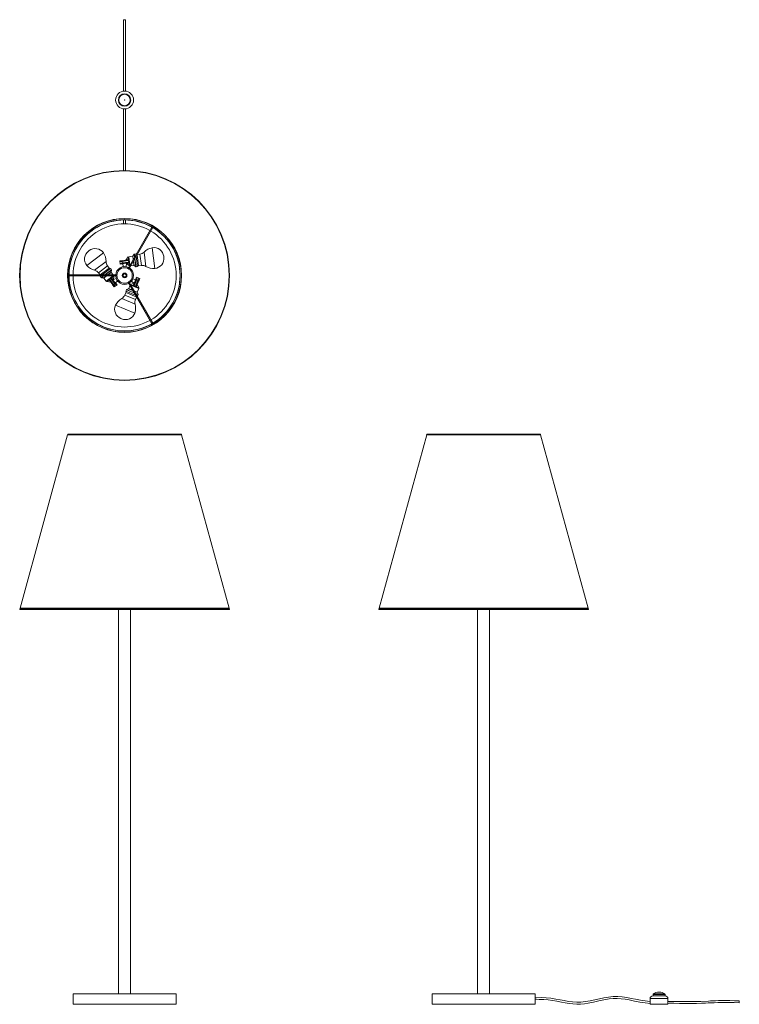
# Model space of a CAD drawing. Header units: millimetres. Extents: x -324 to 1770, y -2417 to 447.
import ezdxf

# ---------------------------------------------------------------- set-up
doc = ezdxf.new("R2010")
doc.units = ezdxf.units.MM

msp = doc.modelspace()

# ---------------------------------------------------------------- linework, layer by layer
at = {"color": 7, "linetype": 'Continuous', "lineweight": 15}
for p, q in [((-21.2, 446.7), (-21.2, 239.2)), ((-15.7, 239.2), (-15.7, 446.7)), ((-21.2, 187.7), (-21.2, 8.1)), ((-15.7, 8.2), (-15.7, 187.7)), ((-21.2, -135.5), (-21.2, -147.1)), ((-15.7, -147.1), (-15.7, -135.5)), ((61, -156.3), (-8.5, -276.7)), ((-5.9, -278.2), (63.6, -157.8)), ((-121.4, -224.7), (-123.5, -226.3)), ((-24.7, -253.2), (-32.6, -254.3)), ((-32.6, -254.3), (-31.3, -264.2)), ((-26.2, -256), (-32.3, -256.7)), ((-8.8, -251.7), (-26.6, -254)), ((-26.6, -254), (-26.5, -254.5)), ((-26, -254.4), (-26.6, -254)), ((-26.3, -256.5), (-7, -253.9)), ((-25.7, -260.4), (-26.3, -256.5)), ((-8.4, -253.1), (-26.1, -255.4)), ((-8.2, -252.1), (-26, -254.4)), ((-25, -262.3), (-26, -254.4)), ((-25.8, -255.9), (-7.8, -253.6)), ((-24.7, -253.2), (-24.6, -253.7)), ((-8, -243.1), (-15, -252.3)), ((-15, -252.3), (-15, -252.3)), ((-8.2, -252.1), (-8.4, -253.1)), ((-8.3, -253.6), (-8.4, -253.1)), ((-8, -253.2), (-8.4, -253.1)), ((-8, -253.2), (-7.8, -252.2)), ((-7.5, -253.1), (-8, -253.2)), ((-6.9, -242.8), (-7.6, -242.9)), ((-7, -253.9), (-6.6, -254)), ((-6.5, -257.9), (-7, -253.9)), ((-6.7, -243.1), (-6.9, -242.8)), ((-6.5, -244), (-6.7, -243.2)), ((-6.5, -255.9), (-6.6, -254)), ((-6.1, -257.8), (-6.5, -255.9)), ((5.3, -240.7), (-6.4, -242.3)), ((-3.1, -267.4), (-6.4, -242.3)), ((-6, -255.8), (-6.3, -255.9)), ((-5.2, -255.7), (-4.7, -255.7)), ((9.7, -235.3), (5.6, -240.6)), ((14.7, -234.5), (10, -235.1)), ((12.4, -253.4), (12, -253.5)), ((15, -236.1), (14.7, -234.5)), ((19.5, -271.2), (15.6, -241)), ((26.1, -234.7), (18.6, -235.7)), ((95.6, -243.9), (95.2, -241.3)), ((-59.8, -276.9), (-84, -295.4)), ((-63.1, -275.5), (-68, -269.1)), ((-56.9, -280.7), (-59.8, -276.9)), ((-57.7, -287.7), (-56.8, -281.1)), ((-31.6, -261.7), (-25.6, -260.9)), ((-31.3, -264.2), (-23.4, -263.1)), ((-6.5, -257.9), (-25.7, -260.4)), ((-25.5, -262.4), (-25.4, -262.9)), ((-25.4, -262.9), (-7.6, -260.6)), ((-25.4, -262.9), (-25, -262.3)), ((-25.3, -261.4), (-7.6, -259.1)), ((-7.2, -258.5), (-25.2, -260.9)), ((-25, -262.3), (-7.2, -260)), ((-23.4, -262.6), (-22.3, -271.2)), ((-23.4, -262.7), (-23.4, -263.1)), ((-12.5, -261.2), (-13.5, -271.4)), ((-12.7, -262.5), (-4.6, -268.6)), ((-7.6, -259.1), (-7.6, -258.6)), ((-7.6, -259.1), (-7.2, -258.9)), ((-7.6, -259.1), (-7.2, -260)), ((-6.8, -259.9), (-7.2, -258.9)), ((-7.2, -258.9), (-6.8, -258.9)), ((-6.8, -259.9), (-7.2, -260)), ((-6.1, -257.8), (-6.5, -257.9)), ((-4.3, -268.7), (-3.9, -268.7)), ((-0.4, -268.7), (8.8, -267.5)), ((9.1, -267.6), (14.4, -271.7)), ((14.8, -271.8), (19.5, -271.2)), ((22.4, -269), (30.4, -268)), ((-40.9, -295.4), (-180, -295.4)), ((-180, -298.4), (-40.9, -298.4)), ((-94.6, -289.5), (-90, -295.4)), ((-87.9, -298.4), (-89.2, -299.4)), ((-89.2, -299.4), (-86.3, -303.2)), ((-85.9, -303.4), (-79.3, -304.3)), ((-79, -304.5), (-71.8, -313.8)), ((-51.7, -298.4), (-71.8, -313.8)), ((-71.6, -292), (-71.4, -292.3)), ((-71.1, -313.9), (-70.6, -314.6)), ((-70.3, -314.8), (-58.8, -316.3)), ((-61.6, -309.8), (-62.6, -310.1)), ((-62.5, -311.2), (-51.6, -325.4)), ((-62.4, -310.5), (-61.5, -310.1)), ((-62.4, -310.5), (-51.5, -324.7)), ((-61.9, -309.4), (-61.6, -309.8)), ((-60, -307.1), (-61.6, -308.2)), ((-61.4, -308.5), (-61.6, -308.2)), ((-61.6, -309.8), (-61.5, -310.1)), ((-61.1, -309.8), (-61.5, -310.1)), ((-61.5, -310.1), (-50.6, -324.3)), ((-58.3, -306.1), (-61.4, -308.5)), ((-49.6, -323.9), (-61.4, -308.5)), ((-50.3, -323.8), (-61.4, -309.4)), ((-60.8, -306), (-61.1, -305.6)), ((-60.3, -306.7), (-60.1, -306.9)), ((-58.5, -305.8), (-60, -307.1)), ((-58.5, -305.8), (-58.3, -306.1)), ((-58.3, -306.1), (-46.5, -321.5)), ((-51.9, -295.4), (-57.6, -288.1)), ((-57.4, -306.4), (-46.4, -320.8)), ((-57, -306.2), (-57.3, -305.8)), ((-56.7, -306.5), (-57.1, -306.8)), ((-56.4, -305.4), (-57, -306.2)), ((-56.7, -306.5), (-57, -306.2)), ((-56.7, -306.5), (-56.1, -305.6)), ((-45.8, -320.7), (-56.7, -306.5)), ((-56.4, -305.4), (-56.1, -305.6)), ((-45.2, -319.9), (-56.1, -305.6)), ((-44.5, -320), (-55.4, -305.7)), ((-52.4, -309.7), (-43.1, -305.4)), ((-51.2, -309.2), (-49.9, -299.1)), ((-50, -298.8), (-50.2, -298.4)), ((-45.7, -318.4), (-38.8, -313.1)), ((9.5, -319.9), (1.2, -314)), ((13.7, -309.8), (5.7, -306.5)), ((14.5, -307.9), (7.6, -324.5)), ((14.7, -308.6), (7.9, -325.2)), ((15.8, -308.8), (8.9, -325.3)), ((9.2, -325.9), (16.1, -309.2)), ((9.3, -326.9), (16.8, -308.9)), ((20.5, -310.4), (13, -328.4)), ((16.3, -302.2), (13.3, -309.6)), ((13.7, -309.8), (13.3, -309.6)), ((20.8, -311.1), (13.8, -327.9)), ((14.4, -327.6), (21.3, -311.1)), ((14.5, -307.9), (14.7, -308.6)), ((14.9, -308.1), (14.5, -307.9)), ((14.7, -308.6), (22.1, -311.7)), ((15.2, -328.3), (22.1, -311.7)), ((15.9, -327.9), (22.8, -311.4)), ((25.6, -306), (16.3, -302.2)), ((18.6, -303.2), (16.3, -308.8)), ((16.8, -308.9), (20.5, -310.4)), ((20.9, -310.7), (23.2, -305.1)), ((22.5, -313.4), (22, -313.2)), ((22.1, -311.7), (22.8, -311.4)), ((22.8, -311.4), (22.3, -311.2)), ((22.5, -313.4), (25.6, -306)), ((-58.8, -316.3), (-58.8, -316.3)), ((-53.2, -324.2), (-52.8, -323.9)), ((-53.2, -324.2), (-48.4, -330.5)), ((-51.5, -324.7), (-51.6, -325.4)), ((-51.6, -325.4), (-51.2, -325.1)), ((-45.2, -319.9), (-51.5, -324.7)), ((-50.1, -324.2), (-46.4, -329)), ((-46.5, -321.5), (-49.6, -323.9)), ((-48.4, -330.5), (-40.4, -324.4)), ((-42.4, -325.9), (-46.1, -321.1)), ((-45.7, -318.4), (-45.3, -318.1)), ((-40.4, -324.4), (-45.3, -318.1)), ((-44.5, -320), (-45.2, -319.9)), ((-44.9, -320.3), (-44.5, -320)), ((-13.3, -338.3), (-15.1, -342.7)), ((-15.1, -342.7), (13, -354.4)), ((-6.9, -335.5), (-13, -338.1)), ((-8.5, -317.1), (61, -437.6)), ((-3, -326.7), (-6.6, -335.2)), ((63.6, -436.1), (-5.9, -315.6)), ((-1.1, -323.3), (-1.3, -323.7)), ((8.5, -319.2), (-0.9, -323.1)), ((-0.5, -325), (22.9, -334.7)), ((7.8, -325.6), (7.9, -325.2)), ((7.8, -325.6), (8.8, -325.7)), ((8.9, -325.3), (7.9, -325.2)), ((8.8, -325.7), (8.7, -326.1)), ((8.9, -325.3), (8.8, -325.7)), ((8.9, -325.3), (9.4, -325.5)), ((9.2, -327.2), (9.3, -326.9)), ((9.2, -327.2), (11.1, -327.8)), ((9.3, -326.9), (13, -328.4)), ((10.6, -329.1), (10.4, -329.5)), ((10.9, -328.3), (11, -328)), ((11.1, -327.8), (12.8, -328.7)), ((13, -328.4), (12.8, -328.7)), ((14, -327.4), (14.4, -327.6)), ((14, -328.3), (14.2, -327.9)), ((14.2, -327.9), (14.4, -327.6)), ((14.2, -327.9), (15, -328.5)), ((15.2, -328.3), (14.4, -327.6)), ((15, -328.5), (15.2, -328.3)), ((18.3, -345.6), (22.9, -334.7)), ((18.5, -322.2), (18.4, -322.2)), ((22.9, -332.9), (18.5, -322.2)), ((22.6, -334), (22.9, -333.3)), ((-14.7, -346.3), (-17.8, -353.8)), ((3.8, -345.4), (3.9, -345.1)), ((13.1, -366.6), (16, -359.7)), ((17.6, -356.3), (19, -356.9)), ((20.9, -352.1), (18.3, -346)), ((19, -356.9), (20.9, -352.5)), ((-29.5, -422.2), (-27.1, -423.2)), ((-184.2, -761), (-322.3, -1264.3)), ((-183.6, -758.4), (-184.3, -761)), ((-184.3, -761), (-184.2, -761)), ((147.4, -761), (-184.3, -761)), ((-184.2, -761), (147.2, -761)), ((146.7, -758.4), (-183.6, -758.4)), ((145.9, -758.3), (-182.8, -758.3)), ((147.4, -761), (146.7, -758.4)), ((285.4, -1264.3), (147.2, -761)), ((147.2, -761), (147.4, -761)), ((860.5, -761), (722.3, -1264.3)), ((861.1, -758.4), (860.4, -761)), ((860.4, -761), (860.5, -761)), ((1192, -761), (860.4, -761)), ((860.5, -761), (1191.9, -761)), ((1191.3, -758.4), (861.1, -758.4)), ((1190.5, -758.3), (861.9, -758.3)), ((1192, -761), (1191.3, -758.4)), ((1330.1, -1264.3), (1191.9, -761)), ((1191.9, -761), (1192, -761)), ((-322.6, -1264.3), (-323.7, -1267.8)), ((286.8, -1267.8), (-323.7, -1267.8)), ((-323.5, -1268.4), (286.5, -1268.4)), ((285.9, -1268.7), (-322.8, -1268.7)), ((285.7, -1264.3), (-322.6, -1264.3)), ((-321.2, -1268.7), (284.3, -1268.7)), ((-36, -1268.7), (-36, -2386.9)), ((-1, -2386.9), (-1, -1268.7)), ((286.8, -1267.8), (285.7, -1264.3)), ((722, -1264.3), (720.9, -1267.8)), ((1331.5, -1267.8), (720.9, -1267.8)), ((721.2, -1268.4), (1331.2, -1268.4)), ((1330.5, -1268.7), (721.9, -1268.7)), ((1330.4, -1264.3), (722, -1264.3)), ((723.4, -1268.7), (1329, -1268.7)), ((1008.7, -1268.7), (1008.7, -2386.9)), ((1043.7, -2386.9), (1043.7, -1268.7)), ((1331.5, -1267.8), (1330.4, -1264.3)), ((-168.5, -2386.9), (-168.5, -2416.9)), ((-168.5, -2386.9), (131.5, -2386.9)), ((131.5, -2416.9), (131.5, -2386.9)), ((876.2, -2386.9), (876.2, -2416.9)), ((876.2, -2386.9), (1176.2, -2386.9)), ((1176.2, -2397.2), (1176.2, -2386.9)), ((1176.2, -2416.9), (1176.2, -2404.2)), ((1510.5, -2400.4), (1510.5, -2408)), ((1518.5, -2392.4), (1554.5, -2392.4)), ((1519, -2388.4), (1519, -2392.4)), ((1537, -2381.4), (1536, -2381.4)), ((1554, -2392.4), (1554, -2388.4)), ((1562.5, -2408), (1562.5, -2400.4)), ((-168.5, -2416.9), (131.5, -2416.9)), ((876.2, -2416.9), (1176.2, -2416.9)), ((1510.7, -2410.9), (1510.7, -2416.9)), ((1510.7, -2416.9), (1562.3, -2416.9)), ((1562.3, -2416.9), (1562.3, -2410.9)), ((1770.1, -2407.3), (1769.7, -2412.8))]:
    msp.add_line(p, q, dxfattribs=at)
at = {"color": 8, "linetype": 'Continuous', "lineweight": 15}
for p, q in [((38.2, -228.8), (43.6, -270.6)), ((61.7, -216.5), (69.5, -276.5)), ((-128.2, -267.8), (-80.2, -231)), ((-105.8, -282), (-72.3, -256.3)), ((-8, -243.1), (-4.6, -268.6)), ((-4.3, -268.7), (-7.6, -242.9)), ((-3.5, -268.1), (-6.9, -242.8)), ((6.6, -250.6), (5.3, -240.7)), ((6.8, -250.1), (5.6, -240.6)), ((8.8, -267.5), (7.2, -255.5)), ((9.1, -267.6), (7.5, -255)), ((9.7, -235.3), (10.7, -243.4)), ((11, -242.9), (10, -235.1)), ((11.4, -248.3), (14.4, -271.7)), ((14.8, -271.8), (11.7, -247.8)), ((18.1, -236.6), (22.4, -269)), ((26.1, -234.7), (30.4, -268)), ((-94.6, -289.5), (-68, -269.1)), ((-89.1, -295.4), (-63.1, -275.5)), ((-56.9, -280.7), (-76.1, -295.4)), ((-75.5, -295.4), (-56.8, -281.1)), ((-80, -298.4), (-86.3, -303.2)), ((-85.9, -303.4), (-79.4, -298.4)), ((-71.7, -298.4), (-79.3, -304.3)), ((-71.1, -298.4), (-79, -304.5)), ((-50.9, -298.4), (-71.1, -313.9)), ((-50, -298.8), (-70.6, -314.6)), ((-70.3, -314.8), (-49.9, -299.1)), ((-57.7, -287.7), (-67.8, -295.4)), ((-57.6, -288.1), (-67.2, -295.4)), ((-13.3, -338.3), (9.1, -347.6)), ((8.8, -347.1), (-13, -338.1)), ((-6.9, -335.5), (4.9, -340.4)), ((-6.6, -335.2), (4.6, -339.9)), ((-1.1, -323.3), (22.9, -333.3)), ((-1, -324.3), (22.6, -334)), ((22.9, -332.9), (-0.9, -323.1)), ((9.2, -341.8), (18.3, -345.6)), ((9.4, -342.3), (18.3, -346)), ((12.2, -380), (-26.7, -363.9)), ((13.1, -366.6), (-17.8, -353.8)), ((15.5, -358.8), (-14.7, -346.3)), ((20.9, -352.1), (13.3, -349)), ((13.6, -349.5), (20.9, -352.5)), ((11.1, -406.6), (-44.7, -383.4)), ((1562.5, -2400.4), (1510.5, -2400.4)), ((1554, -2388.4), (1519, -2388.4)), ((1519.8, -2386.8), (1553.2, -2386.8))]:
    msp.add_line(p, q, dxfattribs=at)
at = {"color": 7, "linetype": 'Continuous', "lineweight": 15, "flags": 128}
for points in [[(61, -156.3), (60.9, -156.8), (61, -157.3), (61.2, -157.7), (61.7, -158.1), (62.2, -158.3), (62.8, -158.3), (63.3, -158.1), (63.6, -157.8)], [(63.6, -157.8), (62, -156.9), (61, -156.3)], [(-26.5, -254.5), (-26.4, -254.9), (-26.1, -255.4)], [(-26.3, -256.3), (-26.3, -256.1), (-26.2, -256)], [(-26.1, -255.4), (-26.1, -255.5), (-26.1, -255.6), (-26.2, -255.8), (-26.2, -256)], [(-8.8, -251.7), (-8.6, -251.7), (-8.4, -251.7), (-8.2, -251.8), (-8.2, -251.8), (-8.2, -251.9), (-8.2, -252), (-8.2, -252), (-8.2, -252.1)], [(-7.8, -252.2), (-7.8, -251.9), (-7.8, -251.7), (-7.9, -251.6), (-8, -251.4), (-8.2, -251.3), (-8.5, -251.3)], [(-7.8, -252.2), (-7.9, -252.2), (-7.9, -252.1), (-8, -252.1), (-8, -252.1), (-8, -252.1), (-8.1, -252.1), (-8.1, -252.1), (-8.2, -252.1)], [(-7.8, -253.6), (-7.3, -253.6), (-7.2, -253.6), (-7.1, -253.7), (-7, -253.7), (-7, -253.8), (-7, -253.9), (-7, -253.9)], [(-25.7, -260.6), (-25.6, -260.8), (-25.6, -260.9)], [(-25.6, -260.9), (-25.4, -261.1), (-25.3, -261.2), (-25.3, -261.3), (-25.3, -261.4), (-25.3, -261.4)], [(-25.3, -261.4), (-25.5, -262.2), (-25.5, -262.4)], [(-7.2, -260), (-7.1, -260.1), (-7.1, -260.1), (-7.1, -260.2), (-7.1, -260.3), (-7.1, -260.4), (-7.2, -260.4), (-7.4, -260.5), (-7.6, -260.6)], [(-6.5, -257.9), (-6.4, -258), (-6.4, -258), (-6.4, -258.1), (-6.5, -258.2), (-6.6, -258.3), (-6.7, -258.4), (-7.2, -258.5)], [(-7.2, -260.9), (-7, -260.8), (-6.8, -260.6), (-6.7, -260.4), (-6.7, -260.3), (-6.7, -260.1), (-6.8, -259.9)], [(-180, -295.4), (-180, -297.4), (-180, -298.4)], [(-180, -298.4), (-179.5, -298.3), (-179.1, -298), (-178.9, -297.5), (-178.8, -296.9), (-178.9, -296.4), (-179.1, -295.9), (-179.5, -295.6), (-180, -295.4)], [(-62.6, -310.1), (-62.8, -310.2), (-62.9, -310.3), (-63, -310.5), (-63.1, -310.6), (-63.1, -310.9), (-63, -311.1)], [(-62.5, -311.2), (-62.6, -311), (-62.7, -310.8), (-62.7, -310.7), (-62.7, -310.6), (-62.6, -310.5), (-62.6, -310.5), (-62.5, -310.5), (-62.4, -310.5)], [(-62.6, -310.1), (-62.6, -310.2), (-62.5, -310.2), (-62.5, -310.2), (-62.5, -310.3), (-62.5, -310.3), (-62.5, -310.4), (-62.5, -310.4), (-62.4, -310.5)], [(-61.4, -309.4), (-61.6, -309), (-61.6, -308.8), (-61.6, -308.7), (-61.6, -308.6), (-61.6, -308.6), (-61.5, -308.5), (-61.4, -308.5)], [(-58.3, -306.1), (-58.2, -306), (-58.2, -306), (-58.1, -305.9), (-58, -305.9), (-57.9, -306), (-57.8, -306), (-57.4, -306.4)], [(-55.3, -305.2), (-55.5, -305.1), (-55.8, -305), (-55.9, -305), (-56.1, -305.1), (-56.3, -305.2), (-56.4, -305.4)], [(-56.1, -305.6), (-56.1, -305.5), (-56, -305.5), (-56, -305.4), (-55.9, -305.4), (-55.8, -305.4), (-55.7, -305.4), (-55.5, -305.6), (-55.4, -305.7)], [(15.8, -308.8), (15.2, -308.3), (14.9, -308.1)], [(16.3, -308.8), (16, -308.8), (15.9, -308.8), (15.8, -308.8), (15.8, -308.8), (15.8, -308.8)], [(16.7, -308.9), (16.4, -308.8), (16.3, -308.8)], [(20.6, -310.5), (20.8, -310.6), (20.9, -310.7)], [(21.3, -311.1), (21.2, -311.1), (21.2, -311), (21, -310.9), (20.9, -310.7)], [(22.3, -311.2), (21.9, -311.1), (21.3, -311.1)], [(-51.2, -325.1), (-50.9, -324.8), (-50.6, -324.3)], [(-50.6, -324.3), (-50.5, -324.2), (-50.5, -324.2), (-50.3, -324.2), (-50.1, -324.2)], [(-49.7, -324), (-50, -324.1), (-50.1, -324.2)], [(-46.3, -321.4), (-46.2, -321.2), (-46.1, -321.1)], [(-46.1, -321.1), (-46, -320.9), (-46, -320.8), (-45.9, -320.7), (-45.9, -320.7), (-45.8, -320.7)], [(7.1, -324.7), (7.1, -325), (7.2, -325.2), (7.3, -325.4), (7.4, -325.5), (7.6, -325.5), (7.8, -325.6)], [(7.9, -325.2), (7.8, -325.2), (7.7, -325.2), (7.7, -325.2), (7.6, -325.1), (7.5, -325.1), (7.5, -324.9), (7.5, -324.7), (7.6, -324.5)], [(9.3, -326.9), (9.3, -326.8), (9.2, -326.8), (9.1, -326.8), (9.1, -326.7), (9.1, -326.6), (9.1, -326.5), (9.2, -325.9)], [(13.8, -327.9), (13.5, -328.3), (13.4, -328.4), (13.3, -328.4), (13.2, -328.5), (13.1, -328.5), (13.1, -328.4), (13, -328.4)], [(15, -328.5), (15.2, -328.7), (15.4, -328.8), (15.5, -328.8), (15.7, -328.8), (16, -328.6), (16.1, -328.4)], [(15.9, -327.9), (15.8, -328.2), (15.7, -328.3), (15.6, -328.4), (15.5, -328.4), (15.4, -328.4), (15.3, -328.4), (15.3, -328.3), (15.2, -328.3)], [(63.6, -436.1), (63.3, -435.7), (62.8, -435.6), (62.2, -435.6), (61.7, -435.8), (61.2, -436.1), (61, -436.6), (60.9, -437.1), (61, -437.6)], [(61, -437.6), (62.6, -436.7), (63.6, -436.1)], [(1510.6, -2408.8), (1509.6, -2408.7), (1495.9, -2407.3), (1482.2, -2405.1), (1468.5, -2402.4), (1455.5, -2399.8), (1442.5, -2397.5), (1429.5, -2395.6), (1416.4, -2394.6), (1403.3, -2394.6), (1389.7, -2395.9), (1376.3, -2398.1), (1362.8, -2400.9), (1349.4, -2404), (1336.1, -2406.8), (1322.7, -2409.2), (1309.4, -2410.7), (1297.3, -2410.9), (1285.1, -2410.1), (1272.9, -2408.5), (1260.7, -2406.3), (1248.4, -2403.9), (1236, -2401.5), (1222, -2399.2), (1207.8, -2397.7), (1193.7, -2397.3), (1179.6, -2397.7), (1176.2, -2398)], [(1176.2, -2403.5), (1188.1, -2402.9), (1201, -2402.9), (1213.9, -2403.8), (1226.8, -2405.5), (1239.6, -2407.8), (1252.5, -2410.3), (1263.6, -2412.4), (1274.7, -2414.3), (1285.9, -2415.7), (1297, -2416.4), (1308.3, -2416.3), (1319.5, -2415.2), (1330.6, -2413.5), (1345.9, -2410.4), (1361.1, -2407), (1376.3, -2403.7), (1391.4, -2401.2), (1403.1, -2400.1), (1414.7, -2400), (1426.4, -2400.8), (1438.1, -2402.4), (1449.9, -2404.4), (1465.3, -2407.4), (1480.8, -2410.4), (1496.4, -2412.9), (1510.4, -2414.3), (1510.7, -2414.3)], [(1510.6, -2408.8), (1510.5, -2408.5), (1510.5, -2408.1), (1510.5, -2408), (1510.5, -2408.3), (1510.6, -2408.9), (1510.6, -2409.7), (1510.7, -2410.6), (1510.7, -2410.9)], [(1562.3, -2410.9), (1562.3, -2410), (1562.4, -2409.1), (1562.4, -2408.5), (1562.5, -2408.1), (1562.5, -2408), (1562.5, -2408.3), (1562.4, -2408.7)], [(1562.3, -2414.2), (1566, -2414.1), (1579.9, -2414), (1596.5, -2414.3), (1613.2, -2414.6), (1629.7, -2414.6), (1645.3, -2414.3), (1660, -2413.8), (1665.4, -2413.6), (1671.8, -2413.3), (1679.3, -2413), (1687.7, -2412.6), (1697, -2412.3), (1707.4, -2411.9), (1718.1, -2411.6), (1729.7, -2411.5), (1742.2, -2411.5), (1755.5, -2411.9), (1769.7, -2412.8)], [(1770.1, -2407.3), (1755.8, -2406.4), (1742.6, -2406), (1730.5, -2406), (1719.4, -2406.1), (1709.5, -2406.3), (1700.8, -2406.6), (1693.1, -2406.9), (1686.5, -2407.2), (1680.3, -2407.4), (1657.8, -2408.4), (1634.6, -2409), (1613.9, -2409.1), (1593, -2408.7), (1572.1, -2408.5), (1562.4, -2408.7)]]:
    msp.add_lwpolyline(points, dxfattribs=at)
at = {"color": 8, "linetype": 'Continuous', "lineweight": 15, "flags": 128}
for points in [[(-7.4, -274.8), (-7.5, -275.3), (-7.5, -275.8), (-7.2, -276.2), (-6.7, -276.6), (-6.2, -276.8), (-5.6, -276.8), (-5.1, -276.6), (-4.8, -276.3), (-4.8, -276.3)], [(-43.2, -298.4), (-42.7, -298.3), (-42.3, -298), (-42, -297.5), (-41.9, -296.9), (-42, -296.4), (-42.3, -295.9), (-42.7, -295.6), (-43.2, -295.4)], [(-4.8, -317.6), (-5.1, -317.2), (-5.6, -317.1), (-6.2, -317.1), (-6.7, -317.3), (-7.2, -317.6), (-7.5, -318.1), (-7.5, -318.6), (-7.4, -319.1), (-7.4, -319.1)]]:
    msp.add_lwpolyline(points, dxfattribs=at)
at = {"color": 7, "linetype": 'Continuous', "lineweight": 15}
for centre, radius in [((-18.5, 213.4), 26), ((-18.5, 213.4), 18), ((-18.5, 213.4), 17.7), ((-18.5, 213.4), 17.5), ((-18.5, 213.4), 16.7), ((-18.5, 213.4), 0.502), ((-18.5, -296.9), 305.3), ((-18.5, -296.9), 304.2), ((-18.5, -296.9), 165.8), ((-18.5, -296.9), 165.1), ((-18.5, -296.9), 161.8), ((-18.5, -296.9), 22.5), ((-18.5, -296.9), 6.85), ((-18.5, -296.9), 6.47), ((-18.5, -296.9), 6.12), ((-18.5, -296.9), 5.77), ((-18.5, -296.9), 5.42), ((-18.5, -296.9), 4.5)]:
    msp.add_circle(centre, radius, dxfattribs=at)
for centre, radius, start, end in [((-19.2, 438.6), 8.33, 84.8707, 103.9401), ((-17.6, 440.2), 6.82, 73.933, 97.2551), ((-18.5, -296.9), 161.5, 60.5998, 179.4009), ((-18.5, -296.9), 150, 60.573, 179.427), ((-18.5, -296.9), 150, 300.573, 59.427), ((-18.5, -296.9), 161.5, 300.5994, 59.4009), ((-105.9, -249.3), 29, 127.447, 219.5671), ((-103.8, -247.7), 29, 35.3268, 127.447), ((23.4, -213.9), 21, 277.447, 314.8151), ((70, -260.8), 45.1, 100.5508, 134.8151), ((66.5, -245), 29, 7.447, 99.5671), ((-117.4, -256.4), 45.1, 0.0788, 34.3432), ((-51.3, -256.3), 21, 180.0788, 217.447), ((-25.8, -256.4), 0.5, 97.447, 187.447), ((-8.9, -251.3), 0.403, 283.9845, 0.0016), ((-8.4, -253.2), 0.418, 286.2967, 7.1575), ((-7.6, -243.4), 0.5, 97.447, 142.447), ((-7.9, -253.1), 0.419, 286.4161, 7.5179), ((-7.4, -253.9), 0.796, 354.9595, 97.9166), ((5.2, -240.3), 0.5, 277.447, 322.447), ((10.1, -235.6), 0.5, 97.447, 142.447), ((66.8, -247.6), 29, 275.3268, 7.447), ((-94, -238.4), 45.1, 220.5508, 254.8151), ((-111.3, -302.2), 21, 37.447, 74.8151), ((-66.2, -278), 4, 346.9363, 37.447), ((-57.3, -281), 0.5, 352.447, 37.447), ((-18.5, -296.9), 26, 63.3074, 176.6926), ((-25.2, -260.4), 0.5, 187.447, 277.447), ((-29.1, -80.4), 181.8, 275.2175, 276.9039), ((-7.7, -259), 0.418, 7.7365, 88.5973), ((-7.6, -261), 0.403, 14.8866, 90.9151), ((-7.2, -258.9), 0.419, 7.376, 88.4779), ((-6.9, -258.1), 0.796, 276.9778, 19.9341), ((-4.3, -268.2), 0.5, 232.447, 277.447), ((-18.5, -296.9), 26, 303.3074, 56.6926), ((8.8, -268), 0.5, 52.447, 97.447), ((14.7, -271.3), 0.5, 232.447, 277.447), ((21.9, -265.1), 4, 226.9363, 277.447), ((33.2, -288.8), 21, 60.0788, 97.447), ((66.1, -231.5), 45.1, 240.0788, 274.3432), ((-18.5, -296.9), 161.5, 180.5997, 299.3995), ((-18.5, -296.9), 150, 180.573, 299.427), ((-85.9, -302.9), 0.5, 217.447, 262.447), ((-79.4, -304.8), 0.5, 37.447, 82.447), ((-70.2, -314.3), 0.5, 217.447, 262.447), ((-62.8, -311.5), 0.403, 43.9845, 120.0016), ((-61.3, -308.9), 0.796, 114.9595, 217.9166), ((-61.7, -309.7), 0.419, 46.4161, 127.5179), ((-61.4, -310.1), 0.418, 46.2967, 127.1575), ((-57.9, -306.3), 0.796, 36.9778, 139.9341), ((-57.2, -287.8), 0.5, 172.447, 217.447), ((-57, -306.2), 0.419, 127.376, 208.4779), ((-56.7, -306.6), 0.418, 127.7365, 208.5973), ((-55, -305.5), 0.403, 134.8866, 210.9151), ((-200.7, -414.4), 181.8, 35.2175, 36.9039), ((-50.4, -299.1), 0.5, 352.447, 37.447), ((-18.5, -296.9), 26, 183.3074, 296.6926), ((16.6, -309.4), 0.5, 67.447, 157.447), ((20.3, -310.9), 0.5, 337.447, 67.447), ((-49.9, -323.5), 0.5, 217.447, 307.447), ((-46.8, -321.1), 0.5, 307.447, 37.447), ((-46.4, -317.8), 2.88, 281.3595, 302.1433), ((-12.8, -338.5), 0.5, 112.447, 157.447), ((-7.1, -335), 0.5, 292.447, 337.447), ((-0.7, -323.5), 0.5, 112.447, 157.447), ((174.4, -396), 181.8, 155.2175, 156.9039), ((7.3, -324.3), 0.403, 254.8866, 330.9151), ((9.4, -326.4), 0.796, 156.9778, 259.9341), ((8.8, -325.7), 0.419, 247.376, 328.4779), ((9, -325.3), 0.418, 247.7365, 328.5973), ((13.3, -328), 0.796, 234.9595, 337.9166), ((14.2, -328), 0.419, 166.4161, 247.5179), ((14.4, -327.5), 0.418, 166.2967, 247.1575), ((16.3, -328.1), 0.403, 163.9845, 240.0016), ((22.4, -333.1), 0.5, 337.447, 22.447), ((-4.1, -402.9), 45.1, 120.0788, 154.3432), ((-37.2, -345.7), 21, 300.0788, 337.447), ((-11, -347.8), 4, 106.9363, 157.447), ((32.5, -374.7), 21, 157.447, 194.8151), ((18.8, -345.8), 0.5, 157.447, 202.447), ((20.4, -352.3), 0.5, 337.447, 22.447), ((-18.4, -395.5), 29, 155.3268, 247.447), ((-31.4, -391.6), 45.1, 340.5508, 14.8151), ((-16, -396.5), 29, 247.447, 339.5671), ((-182.8, -761.8), 3.47, 90, 103.1589), ((145.9, -761.8), 3.47, 76.8411, 90), ((861.9, -761.8), 3.47, 90, 103.1589), ((1190.5, -761.8), 3.47, 76.8411, 90), ((-322.8, -1267.8), 0.935, 179.7755, 270), ((-321.2, -1266.5), 2.23, 266.7524, 270), ((284.3, -1266.5), 2.23, 270, 273.2476), ((285.9, -1267.8), 0.935, 270, 0.2245), ((721.9, -1267.8), 0.935, 179.7755, 270), ((723.4, -1266.5), 2.23, 266.7524, 270), ((1329, -1266.5), 2.23, 270, 273.2476), ((1330.5, -1267.8), 0.935, 270, 0.2245), ((1326.2, -2400.7), 150, 178.6631, 181.3206), ((1518.5, -2400.4), 8, 90, 180), ((1521, -2388.4), 2, 126.2476, 180), ((1536.2, -2409.2), 27.8, 90.5174, 126.2476), ((1536.7, -2409.2), 27.8, 53.7524, 89.4826), ((1552, -2388.4), 2, 0, 53.7524), ((1554.5, -2400.4), 8, 0, 90)]:
    msp.add_arc(centre, radius, start, end, dxfattribs=at)
at = {"color": 8, "linetype": 'Continuous', "lineweight": 15}
for centre, start, end in [((6.8, -366.6), 97.5545, 100.8218), ((29.2, -240.2), 217.5545, 220.8218), ((-91.4, -284), 337.5545, 340.8218)]:
    msp.add_arc(centre, 116.3, start, end, dxfattribs=at)

doc.saveas('drawing.dxf')
